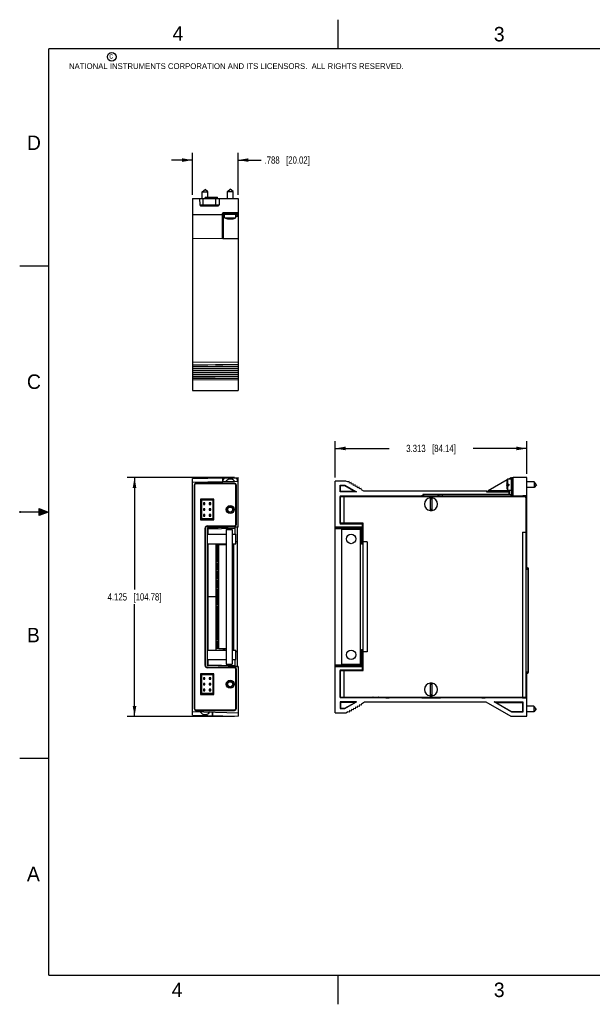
# Model space of a CAD drawing. Header units: inches. Extents: x 0 to 22, y 0 to 17.
# Tile 1 of 9: x 0 to 9.9, y 0 to 17. Entities that reach past the tile are written whole.
import ezdxf

# ---------------------------------------------------------------- set-up
doc = ezdxf.new("R2010")
doc.units = ezdxf.units.IN
doc.header["$LTSCALE"] = 1.21
doc.header["$MEASUREMENT"] = 0
doc.layers.get('0').update_dxf_attribs({"linetype": 'CONTINUOUS'})
doc.layers.add('DIMENSIONS', color=7, linetype='CONTINUOUS')
doc.styles.get("Standard").update_dxf_attribs({"font": 'txt', "width": 0.8})
doc.styles.add('TEXTSTYLE_2', font='txt')
doc.dimstyles.new('DIMSTYLE_1', dxfattribs={"dimtxt": 0.125, "dimasz": 0.18, "dimexe": 0.18, "dimexo": 0.0625, "dimgap": 0.09, "dimtad": 0, "dimtih": 1, "dimtoh": 1, "dimdec": 3, "dimzin": 4, "dimdsep": 46, "dimtxsty": 'STANDARD', "dimblk": '_FILLED', "dimblk1": '_FILLED', "dimblk2": '_FILLED', "dimcen": 0.09, "dimadec": 0, "dimazin": 0, "dimtp": 0.01, "dimtm": 0.01, "dimtfac": 1, "dimtdec": 3, "dimtofl": 0, "dimtmove": 0, "dimatfit": 3, "dimldrblk": '_FILLED', "dimfxl": 1, "dimtolj": 1, "dimtzin": 4, "dimarcsym": 0})

# ---------------------------------------------------------------- blocks, each defined once
blk = doc.blocks.new('_FILLED')
at = {"color": 0, "linetype": 'BYBLOCK'}
blk.add_solid([(0, 0), (-1, 0.174), (-1, -0.174)], dxfattribs=at)
blk = doc.blocks.new('*D0')
at = {"layer": 'DIMENSIONS', "color": 2, "linetype": 'CONTINUOUS'}
for p, q in [((2.983, 13.975), (2.983, 14.701)), ((3.771, 13.975), (3.771, 14.701)), ((2.983, 14.576), (2.623, 14.576)), ((3.771, 14.576), (4.167, 14.576))]:
    blk.add_line(p, q, dxfattribs=at)
at = {"layer": 'DIMENSIONS', "color": 2, "linetype": 'CONTINUOUS', "xscale": 0.18, "yscale": 0.18, "zscale": 0.18}
blk.add_blockref('_FILLED', (2.983, 14.576), dxfattribs=at)
at = {"layer": 'DIMENSIONS', "color": 2, "linetype": 'CONTINUOUS', "xscale": 0.18, "yscale": 0.18, "zscale": 0.18, "rotation": 180}
blk.add_blockref('_FILLED', (3.771, 14.576), dxfattribs=at)
at = {"layer": 'DIMENSIONS', "color": 2, "linetype": 'CONTINUOUS', "insert": (4.229, 14.639), "char_height": 0.125, "width": 1.225, "attachment_point": 1, "line_spacing_factor": 0.9}
blk.add_mtext('.788{\\Ftxt.shx;\\W1.000000;\\H0.125000; }[20.02]', dxfattribs=at)
blk = doc.blocks.new('*D1')
at = {"layer": 'DIMENSIONS', "color": 2, "linetype": 'CONTINUOUS'}
for p, q in [((3.709, 9.097), (1.858, 9.097)), ((1.983, 9.097), (1.983, 7.16)), ((1.983, 4.972), (1.983, 6.91)), ((3.709, 4.972), (1.858, 4.972))]:
    blk.add_line(p, q, dxfattribs=at)
at = {"layer": 'DIMENSIONS', "color": 2, "linetype": 'CONTINUOUS', "xscale": 0.18, "yscale": 0.18, "zscale": 0.18}
for p, rotation in [((1.983, 9.097), 90), ((1.983, 4.972), 270)]:
    blk.add_blockref('_FILLED', p, dxfattribs=dict(at, rotation=rotation))
at = {"layer": 'DIMENSIONS', "color": 2, "linetype": 'CONTINUOUS', "insert": (1.983, 7.097), "char_height": 0.125, "width": 1.425, "attachment_point": 2, "line_spacing_factor": 0.9}
blk.add_mtext('4.125{\\Ftxt.shx;\\W1.000000;\\H0.125000; }[104.78]', dxfattribs=at)
blk = doc.blocks.new('*D2')
at = {"layer": 'DIMENSIONS', "color": 2, "linetype": 'CONTINUOUS'}
for p, q in [((5.447, 9.097), (5.447, 9.722)), ((8.759, 9.16), (8.759, 9.722)), ((5.447, 9.597), (6.378, 9.597)), ((8.759, 9.597), (7.828, 9.597))]:
    blk.add_line(p, q, dxfattribs=at)
at = {"layer": 'DIMENSIONS', "color": 2, "linetype": 'CONTINUOUS', "xscale": 0.18, "yscale": 0.18, "zscale": 0.18, "rotation": 180}
blk.add_blockref('_FILLED', (5.447, 9.597), dxfattribs=at)
at = {"layer": 'DIMENSIONS', "color": 2, "linetype": 'CONTINUOUS', "xscale": 0.18, "yscale": 0.18, "zscale": 0.18}
blk.add_blockref('_FILLED', (8.759, 9.597), dxfattribs=at)
at = {"layer": 'DIMENSIONS', "color": 2, "linetype": 'CONTINUOUS', "insert": (7.103, 9.66), "char_height": 0.125, "width": 1.325, "attachment_point": 2, "line_spacing_factor": 0.9}
blk.add_mtext('3.313{\\Ftxt.shx;\\W1.000000;\\H0.125000; }[84.14]', dxfattribs=at)

msp = doc.modelspace()

# ---------------------------------------------------------------- hatches: boundary and pattern name
at = {"linetype": 'CONTINUOUS'}
msp.add_hatch(color=2, dxfattribs=at).paths.add_polyline_path([(0.3337, 8.5625), (0.49, 8.5), (0.3337, 8.4375)])

# ---------------------------------------------------------------- linework, layer by layer
at = {"color": 2, "linetype": 'CONTINUOUS'}
for p, q in [((5.5, 16.5), (5.5, 17)), ((0, 12.75), (0.5, 12.75)), ((0, 8.515), (0, 8.485)), ((0.3337, 8.4375), (0.3337, 8.5625)), ((0.3337, 8.5625), (0.49, 8.5)), ((0.49, 8.5), (0, 8.5)), ((0.49, 8.5), (0.3337, 8.4375)), ((0, 4.25), (0.5, 4.25)), ((5.5, 0), (5.5, 0.5))]:
    msp.add_line(p, q, dxfattribs=at)
at = {"color": 7, "linetype": 'CONTINUOUS'}
for p, q in [((3.1528, 14.0289), (3.202, 14.0702)), ((3.1528, 13.9121), (3.1528, 14.0289)), ((3.1528, 14.0289), (3.2512, 14.0289)), ((3.2512, 14.0289), (3.202, 14.0702)), ((3.2512, 13.933), (3.2512, 14.0289)), ((3.587, 14.0349), (3.6362, 14.0762)), ((3.587, 13.9121), (3.587, 14.0349)), ((3.587, 14.0349), (3.6854, 14.0349)), ((3.6854, 14.0349), (3.6362, 14.0762)), ((3.6854, 13.9121), (3.6854, 14.0349)), ((2.9832, 13.9121), (2.9832, 10.5996)), ((2.9832, 13.9121), (3.7712, 13.9121)), ((3.1075, 13.9121), (3.1095, 13.8019)), ((3.1095, 13.8019), (3.445, 13.8019)), ((3.1245, 13.7871), (3.43, 13.7871)), ((3.1697, 13.7871), (3.1697, 13.9121)), ((3.2002, 13.9121), (3.2002, 13.9251)), ((3.2002, 13.9251), (3.4183, 13.9251)), ((3.2081, 13.933), (3.4105, 13.933)), ((3.2197, 13.9121), (3.2197, 13.9251)), ((3.3847, 13.7871), (3.3847, 13.9121)), ((3.3906, 13.9121), (3.3906, 13.9251)), ((3.4183, 13.9121), (3.4183, 13.9251)), ((3.4469, 13.9121), (3.445, 13.8019)), ((3.7712, 13.9121), (3.7712, 10.5996)), ((2.9832, 13.6377), (3.5012, 13.634)), ((3.5012, 13.2429), (3.5012, 13.6524)), ((3.5012, 13.6071), (3.5382, 13.6065)), ((3.5112, 13.607), (3.5112, 13.6665)), ((3.5112, 13.6431), (3.7612, 13.6431)), ((3.5112, 13.6381), (3.5382, 13.6381)), ((3.5135, 13.6671), (3.7612, 13.6671)), ((3.5158, 13.6069), (3.5158, 13.2176)), ((3.7712, 13.6718), (3.516, 13.6674)), ((3.5382, 13.6018), (3.5382, 13.6431)), ((3.5382, 13.6018), (3.5392, 13.6018)), ((3.5392, 13.5762), (3.5392, 13.6018)), ((3.5412, 13.6671), (3.5412, 13.6431)), ((3.6012, 13.6671), (3.6012, 13.6689)), ((3.6713, 13.6671), (3.6713, 13.6701)), ((3.7142, 13.6708), (3.7142, 13.6671)), ((3.7312, 13.6671), (3.7312, 13.6431)), ((3.7333, 13.5762), (3.7333, 13.6018)), ((3.7333, 13.6018), (3.7342, 13.6018)), ((3.7342, 13.6018), (3.7342, 13.6431)), ((3.7342, 13.6381), (3.7612, 13.6381)), ((3.7712, 13.6024), (3.7342, 13.6031)), ((3.7612, 13.6026), (3.7612, 13.6717)), ((3.5392, 13.5762), (3.7333, 13.5762)), ((3.5117, 13.2176), (2.9832, 13.2212)), ((3.7712, 13.2176), (3.5118, 13.2176)), ((2.9832, 11.0893), (3.7712, 11.0948)), ((2.9832, 11.0374), (3.7712, 11.0551)), ((3.7712, 11.0478), (2.9832, 11.0332)), ((3.7712, 11.0205), (2.9832, 11.0059)), ((3.7712, 11.0131), (2.9832, 10.9985)), ((3.7712, 10.9858), (2.9832, 10.9712)), ((3.7712, 10.9785), (2.9832, 10.9639)), ((3.7712, 10.9512), (2.9832, 10.9366)), ((3.7712, 10.9439), (2.9832, 10.9293)), ((3.7712, 10.9165), (2.9832, 10.9019)), ((3.7712, 10.9092), (2.9832, 10.8946)), ((3.7712, 10.8819), (2.9832, 10.8673)), ((3.7712, 10.8746), (2.9832, 10.86)), ((3.7712, 10.8472), (2.9832, 10.8327)), ((3.7712, 10.8399), (2.9832, 10.8253)), ((2.9832, 10.8097), (3.7712, 10.8126)), ((2.9832, 10.7811), (3.7712, 10.7866)), ((2.9832, 10.5996), (3.7712, 10.5996)), ((2.9832, 9.0768), (3.7712, 9.0974)), ((2.9832, 4.9931), (2.9832, 9.0768)), ((2.9832, 9.0143), (3.7712, 9.0349)), ((3.5012, 9.0904), (3.5012, 9.0279)), ((3.5112, 9.0574), (3.5412, 9.0874)), ((3.5112, 9.0281), (3.5112, 9.0574)), ((3.5412, 9.0874), (3.7312, 9.0874)), ((3.7312, 9.0874), (3.7612, 9.0574)), ((3.7612, 9.0347), (3.7612, 9.0574)), ((3.7712, 8.2364), (3.7712, 9.0974)), ((5.4468, 5.0349), (5.4468, 9.0349)), ((5.6338, 9.0349), (5.4468, 9.0349)), ((5.6597, 9.0199), (5.6338, 9.0349)), ((5.6871, 9.0272), (5.6597, 9.0199)), ((5.6944, 8.9999), (5.6871, 9.0272)), ((8.4194, 9.0547), (8.09, 8.8645)), ((8.4233, 9.0675), (8.4233, 8.9832)), ((8.4903, 9.0675), (8.4233, 9.0675)), ((8.4811, 9.0904), (8.4415, 9.0675)), ((8.4811, 9.0904), (8.4995, 9.0904)), ((8.4903, 8.8049), (8.4903, 9.0874)), ((8.5143, 9.0874), (8.4903, 9.0874)), ((8.5143, 9.0574), (8.4903, 9.0574)), ((8.4995, 9.0904), (8.4995, 9.0874)), ((8.5143, 8.8049), (8.5143, 9.0874)), ((8.519, 9.0974), (8.5145, 9.0907)), ((8.5145, 9.0907), (8.5145, 9.0045)), ((8.519, 8.7799), (8.519, 9.0974)), ((8.7593, 9.0974), (8.519, 9.0974)), ((8.7593, 7.5355), (8.7593, 9.0974)), ((8.882, 9.0186), (8.7593, 9.0186)), ((8.882, 9.0186), (8.882, 8.9202)), ((8.9233, 8.9694), (8.882, 9.0186)), ((3.013, 8.9649), (3.013, 5.1049)), ((3.0132, 8.9649), (3.0132, 5.1049)), ((3.0202, 8.9649), (3.0202, 5.1049)), ((3.7112, 8.9952), (3.0432, 8.9952)), ((3.7112, 8.9949), (3.0432, 8.9949)), ((3.7112, 8.9879), (3.0432, 8.9879)), ((3.7342, 8.2824), (3.7342, 8.9649)), ((3.7412, 8.2824), (3.7412, 8.9649)), ((3.7415, 8.2824), (3.7415, 8.9649)), ((5.5318, 8.8499), (5.5318, 8.9649)), ((5.5318, 8.9649), (5.5379, 8.9587)), ((5.5318, 8.9649), (5.615, 8.9649)), ((5.5318, 8.8499), (5.5379, 8.8561)), ((5.8142, 8.8499), (5.5318, 8.8499)), ((5.5379, 8.8561), (5.5379, 8.9587)), ((5.5379, 8.9587), (5.6133, 8.9587)), ((5.7911, 8.8561), (5.5379, 8.8561)), ((5.615, 8.9649), (5.6133, 8.9587)), ((5.6133, 8.9587), (5.7911, 8.8561)), ((5.615, 8.9649), (5.8142, 8.8499)), ((5.7217, 9.0072), (5.6944, 8.9999)), ((5.729, 8.9799), (5.7217, 9.0072)), ((5.7563, 8.9872), (5.729, 8.9799)), ((5.7637, 8.9599), (5.7563, 8.9872)), ((5.791, 8.9672), (5.7637, 8.9599)), ((5.7983, 8.9399), (5.791, 8.9672)), ((5.8142, 8.8499), (5.7911, 8.8561)), ((5.8256, 8.9472), (5.7983, 8.9399)), ((5.8329, 8.9199), (5.8256, 8.9472)), ((5.8603, 8.9272), (5.8329, 8.9199)), ((5.8676, 8.8999), (5.8603, 8.9272)), ((5.8949, 8.9072), (5.8676, 8.8999)), ((5.9022, 8.8799), (5.8949, 8.9072)), ((5.9419, 8.857), (5.9022, 8.8799)), ((8.0647, 8.857), (5.9419, 8.857)), ((8.0647, 8.8502), (8.09, 8.8645)), ((8.0647, 8.8429), (8.0647, 8.857)), ((8.454, 8.8495), (8.0647, 8.8495)), ((8.4495, 8.8429), (8.0647, 8.8429)), ((8.4543, 8.8645), (8.09, 8.8645)), ((8.4079, 8.9832), (8.4489, 8.9832)), ((8.4079, 8.9556), (8.4489, 8.9556)), ((8.4233, 8.9556), (8.4233, 8.8714)), ((8.4903, 8.8714), (8.4233, 8.8714)), ((8.4489, 8.9832), (8.4489, 8.9556)), ((8.4495, 8.8429), (8.454, 8.8495)), ((8.4495, 8.8429), (8.4495, 8.8046)), ((8.4543, 8.8645), (8.4543, 8.7999)), ((8.5169, 9.0045), (8.5143, 9.0045)), ((8.5169, 8.9344), (8.5143, 8.9344)), ((8.5145, 8.9344), (8.5145, 8.7755)), ((8.882, 8.9202), (8.7593, 8.9202)), ((8.9233, 8.9694), (8.882, 8.9202)), ((3.1212, 8.7199), (3.1212, 8.3659)), ((3.3502, 8.7199), (3.1212, 8.7199)), ((3.1282, 8.7129), (3.1282, 8.3729)), ((3.1282, 8.7129), (3.1296, 8.7115)), ((3.3432, 8.7129), (3.1282, 8.7129)), ((3.3419, 8.7116), (3.1296, 8.7115)), ((3.1296, 8.7115), (3.1296, 8.3743)), ((3.1382, 8.7115), (3.1382, 8.3743)), ((3.3332, 8.7029), (3.1382, 8.7029)), ((3.1532, 8.7099), (3.1532, 8.7115)), ((3.2459, 8.7115), (3.1532, 8.7099)), ((3.3332, 8.7029), (3.3332, 8.3829)), ((3.3419, 8.6862), (3.3332, 8.6862)), ((3.3432, 8.7129), (3.3419, 8.7116)), ((3.3419, 8.3743), (3.3419, 8.7116)), ((3.3432, 8.3729), (3.3432, 8.7129)), ((3.3502, 8.3659), (3.3502, 8.7199)), ((5.5318, 8.7799), (5.5318, 8.2924)), ((5.5318, 8.7799), (5.5443, 8.7674)), ((5.5318, 8.7799), (6.9633, 8.7799)), ((5.5368, 8.3074), (5.5368, 8.7649)), ((5.5368, 8.7649), (8.7268, 8.7649)), ((5.5443, 8.7674), (5.5443, 8.7649)), ((6.1003, 8.7674), (5.5443, 8.7674)), ((5.6038, 8.3074), (5.6038, 8.7649)), ((6.1003, 8.7674), (6.102, 8.7691)), ((6.1003, 8.7674), (6.1003, 8.7649)), ((6.102, 8.7691), (6.102, 8.7649)), ((6.102, 8.7691), (6.1986, 8.7691)), ((6.1986, 8.7649), (6.1986, 8.7691)), ((6.1986, 8.7691), (6.2003, 8.7674)), ((6.2003, 8.7674), (6.2003, 8.7649)), ((6.3003, 8.7674), (6.2003, 8.7674)), ((6.3003, 8.7674), (6.3103, 8.7691)), ((6.3003, 8.7674), (6.3003, 8.7649)), ((6.3103, 8.7691), (6.3201, 8.7789)), ((6.3103, 8.7649), (6.3103, 8.7691)), ((6.3201, 8.7789), (6.3201, 8.7649)), ((6.3201, 8.7789), (6.3805, 8.7789)), ((6.3805, 8.7789), (6.3805, 8.7649)), ((6.3903, 8.7691), (6.3805, 8.7789)), ((6.3903, 8.7649), (6.3903, 8.7691)), ((6.3903, 8.7691), (6.4003, 8.7674)), ((6.4003, 8.7674), (6.4003, 8.7649)), ((6.9305, 8.7674), (6.4003, 8.7674)), ((6.9305, 8.7674), (6.9413, 8.7782)), ((6.9305, 8.7674), (6.9305, 8.7649)), ((6.9413, 8.7782), (6.9413, 8.7649)), ((6.965, 8.7782), (6.9413, 8.7782)), ((6.9633, 8.8046), (6.9633, 8.7799)), ((6.9633, 8.8046), (6.968, 8.7999)), ((8.4495, 8.8046), (6.9633, 8.8046)), ((6.9633, 8.7799), (6.965, 8.7782)), ((6.965, 8.7782), (6.965, 8.7649)), ((6.968, 8.7649), (6.968, 8.7999)), ((6.968, 8.7999), (8.4853, 8.7999)), ((6.978, 8.7649), (6.978, 8.7999)), ((6.978, 8.7709), (7.228, 8.7709)), ((7.0855, 8.7461), (7.0855, 8.5238)), ((7.1205, 8.5238), (7.1205, 8.7461)), ((7.228, 8.7649), (7.228, 8.7999)), ((7.228, 8.7759), (8.4853, 8.7759)), ((7.238, 8.7999), (7.238, 8.7759)), ((7.2677, 8.7752), (7.2677, 8.7649)), ((7.2755, 8.7674), (7.2677, 8.7752)), ((7.2677, 8.7752), (8.1863, 8.7752)), ((7.2755, 8.7649), (7.2755, 8.7674)), ((7.9593, 8.7674), (7.2755, 8.7674)), ((7.298, 8.7999), (7.298, 8.7759)), ((7.9593, 8.7674), (7.9693, 8.7691)), ((7.9593, 8.7674), (7.9593, 8.7649)), ((7.9693, 8.7691), (7.9722, 8.7721)), ((7.9693, 8.7649), (7.9693, 8.7691)), ((7.9722, 8.7721), (7.9719, 8.7649)), ((7.9722, 8.7721), (8.0463, 8.7721)), ((8.0463, 8.7721), (8.0466, 8.7649)), ((8.0493, 8.7691), (8.0463, 8.7721)), ((8.0493, 8.7649), (8.0493, 8.7691)), ((8.0493, 8.7691), (8.0593, 8.7674)), ((8.0593, 8.7674), (8.0593, 8.7649)), ((8.1593, 8.7674), (8.0593, 8.7674)), ((8.1593, 8.7674), (8.1609, 8.7691)), ((8.1593, 8.7674), (8.1593, 8.7649)), ((8.1609, 8.7691), (8.1609, 8.7649)), ((8.1609, 8.7691), (8.1863, 8.7691)), ((8.1863, 8.7649), (8.1863, 8.7759)), ((8.4363, 8.7649), (8.4363, 8.7759)), ((8.4363, 8.7752), (8.4995, 8.7752)), ((8.6767, 8.7674), (8.4363, 8.7674)), ((8.4495, 8.8046), (8.4543, 8.7999)), ((8.4853, 8.7759), (8.4853, 8.7999)), ((8.5143, 8.8049), (8.4903, 8.8049)), ((8.4995, 8.7797), (8.4995, 8.7752)), ((8.519, 8.7799), (8.5145, 8.7755)), ((8.519, 8.7799), (8.7593, 8.7799)), ((8.6883, 8.7789), (8.6767, 8.7674)), ((8.6767, 8.7649), (8.6767, 8.7674)), ((8.6883, 8.7649), (8.6883, 8.7789)), ((8.7593, 8.7789), (8.6883, 8.7789)), ((8.7468, 8.7449), (8.7268, 8.7649)), ((8.7468, 5.3049), (8.7468, 8.7449)), ((3.1732, 8.6554), (3.1732, 8.6304)), ((3.1982, 8.6554), (3.1732, 8.6554)), ((3.1732, 8.6304), (3.1982, 8.6304)), ((3.1732, 8.5554), (3.1732, 8.5304)), ((3.1982, 8.5554), (3.1732, 8.5554)), ((3.1732, 8.5304), (3.1982, 8.5304)), ((3.1982, 8.6304), (3.1982, 8.6554)), ((3.1982, 8.5304), (3.1982, 8.5554)), ((3.2732, 8.6554), (3.2732, 8.6304)), ((3.2982, 8.6554), (3.2732, 8.6554)), ((3.2732, 8.6304), (3.2982, 8.6304)), ((3.2732, 8.5554), (3.2732, 8.5304)), ((3.2982, 8.5554), (3.2732, 8.5554)), ((3.2732, 8.5304), (3.2982, 8.5304)), ((3.2982, 8.6304), (3.2982, 8.6554)), ((3.2982, 8.5304), (3.2982, 8.5554)), ((3.6732, 8.563), (3.6732, 8.5228)), ((3.1212, 8.3659), (3.3502, 8.3659)), ((3.1282, 8.3729), (3.1296, 8.3743)), ((3.1282, 8.3729), (3.3432, 8.3729)), ((3.1296, 8.3743), (3.3419, 8.3743)), ((3.3332, 8.3829), (3.1382, 8.3829)), ((3.1732, 8.4554), (3.1732, 8.4304)), ((3.1982, 8.4554), (3.1732, 8.4554)), ((3.1732, 8.4304), (3.1982, 8.4304)), ((3.1982, 8.4304), (3.1982, 8.4554)), ((3.2732, 8.4554), (3.2732, 8.4304)), ((3.2982, 8.4554), (3.2732, 8.4554)), ((3.2732, 8.4304), (3.2982, 8.4304)), ((3.2982, 8.4304), (3.2982, 8.4554)), ((3.3432, 8.3729), (3.3419, 8.3743)), ((3.2012, 5.8474), (3.2012, 8.2224)), ((3.2082, 5.8474), (3.2082, 8.2224)), ((3.2085, 5.8474), (3.2085, 8.2224)), ((3.2382, 8.2594), (3.7112, 8.2594)), ((3.2382, 8.2524), (3.7112, 8.2524)), ((3.2382, 8.2522), (3.7112, 8.2522)), ((3.2382, 8.2078), (3.2382, 5.862)), ((3.7712, 8.2364), (3.2528, 8.2228)), ((3.5632, 8.1989), (3.5632, 5.8709)), ((3.5632, 8.1989), (3.6678, 8.1989)), ((3.6678, 8.1989), (3.6678, 5.8709)), ((3.7142, 8.2347), (3.7142, 8.1169)), ((3.7612, 5.8337), (3.7612, 8.2361)), ((5.9145, 8.2364), (5.4468, 8.2364)), ((5.9009, 8.2228), (5.4468, 8.2228)), ((5.9009, 8.2078), (5.4468, 8.2078)), ((5.5443, 8.305), (5.5318, 8.2924)), ((5.9145, 8.2924), (5.5318, 8.2924)), ((5.5368, 8.3074), (5.9318, 8.3074)), ((5.5443, 8.3074), (5.5443, 8.305)), ((5.9318, 8.305), (5.5443, 8.305)), ((5.5596, 8.1989), (5.5596, 5.8709)), ((5.8876, 8.1989), (5.5596, 8.1989)), ((5.8876, 5.8709), (5.8876, 8.1989)), ((5.9009, 8.2228), (5.9145, 8.2364)), ((5.9009, 8.2228), (5.9009, 8.2078)), ((5.9009, 7.9431), (5.9009, 8.2078)), ((5.9159, 8.2078), (5.9009, 8.2078)), ((5.9145, 8.2924), (5.9155, 8.2934)), ((5.9145, 8.2924), (5.9145, 8.2364)), ((5.9145, 8.2364), (5.9155, 8.2347)), ((5.9155, 8.2934), (5.9155, 8.2347)), ((5.9318, 8.2934), (5.9155, 8.2934)), ((5.9159, 8.2078), (5.928, 8.2199)), ((5.9159, 7.97), (5.9159, 8.2078)), ((5.928, 8.2199), (5.928, 8.0141)), ((5.9318, 5.7624), (5.9318, 8.3074)), ((8.7593, 8.1619), (8.7468, 8.1617)), ((3.2382, 8.1169), (3.5632, 8.1169)), ((3.6678, 8.1169), (3.7334, 8.1169)), ((3.7334, 7.9529), (3.7334, 8.1169)), ((5.9163, 7.975), (5.928, 8.0141)), ((5.928, 8.0141), (5.9318, 8.0141)), ((8.6798, 8.1499), (8.7468, 8.1499)), ((8.6798, 8.1499), (8.6798, 5.3049)), ((8.7593, 8.1299), (8.7468, 8.1297)), ((3.2382, 7.9529), (3.5632, 7.9529)), ((3.2382, 7.9414), (3.2482, 7.9414)), ((3.2482, 7.9414), (3.2482, 6.1284)), ((3.3843, 7.9529), (3.3843, 7.0362)), ((3.4021, 7.9529), (3.4021, 7.9526)), ((3.4021, 7.9526), (3.4572, 7.9526)), ((3.4021, 7.9192), (3.4021, 7.8026)), ((3.4382, 7.9192), (3.4021, 7.9192)), ((3.4249, 7.9526), (3.4249, 7.9529)), ((3.4249, 7.8026), (3.4249, 7.9192)), ((3.4382, 6.1349), (3.4382, 7.9349)), ((3.5632, 7.9349), (3.4382, 7.9349)), ((3.4572, 7.9526), (3.4572, 7.9529)), ((3.5122, 7.9529), (3.5122, 7.9349)), ((3.5432, 7.9349), (3.5432, 7.9529)), ((3.6678, 7.9529), (3.7334, 7.9529)), ((3.7612, 7.9849), (3.7334, 7.9849)), ((5.9318, 7.9431), (5.9009, 7.9431)), ((5.9159, 7.97), (5.9163, 7.975)), ((5.9318, 7.975), (5.9163, 7.975)), ((5.9988, 7.9849), (5.9318, 7.9849)), ((5.9988, 7.9849), (5.9988, 6.0849)), ((3.4021, 7.8026), (3.4382, 7.8026)), ((3.4021, 7.7692), (3.4021, 7.6526)), ((3.4382, 7.7692), (3.4021, 7.7692)), ((3.4021, 7.6526), (3.4382, 7.6526)), ((3.4249, 7.6526), (3.4249, 7.7692)), ((3.4021, 7.6192), (3.4021, 7.5026)), ((3.4382, 7.6192), (3.4021, 7.6192)), ((3.4021, 7.5026), (3.4382, 7.5026)), ((3.4249, 7.5026), (3.4249, 7.6192)), ((8.7468, 7.5355), (8.7723, 7.5355)), ((8.7468, 7.5119), (8.7801, 7.5119)), ((8.7723, 7.5355), (8.7723, 5.7194)), ((8.7801, 7.5277), (8.7801, 5.7273)), ((3.4021, 7.4692), (3.4021, 7.3526)), ((3.4382, 7.4692), (3.4021, 7.4692)), ((3.4021, 7.3526), (3.4382, 7.3526)), ((3.4021, 7.3192), (3.4021, 7.2026)), ((3.4382, 7.3192), (3.4021, 7.3192)), ((3.4249, 7.3526), (3.4249, 7.4692)), ((3.4249, 7.2026), (3.4249, 7.3192)), ((3.4021, 7.2026), (3.4382, 7.2026)), ((3.4021, 7.1692), (3.4021, 7.0526)), ((3.4382, 7.1692), (3.4021, 7.1692)), ((3.4249, 7.0526), (3.4249, 7.1692)), ((3.4382, 7.0362), (3.2482, 7.0362)), ((3.4382, 7.0337), (3.2482, 7.0337)), ((3.3843, 7.0337), (3.3843, 6.1169)), ((3.4021, 7.0526), (3.4382, 7.0526)), ((3.4382, 7.0167), (3.4021, 7.0167)), ((3.4021, 7.0167), (3.4021, 6.9001)), ((3.4249, 6.9001), (3.4249, 7.0167)), ((3.4021, 6.9001), (3.4382, 6.9001)), ((3.4382, 6.8667), (3.4021, 6.8667)), ((3.4021, 6.8667), (3.4021, 6.7501)), ((3.4249, 6.7501), (3.4249, 6.8667)), ((3.4021, 6.7501), (3.4382, 6.7501)), ((3.4382, 6.7167), (3.4021, 6.7167)), ((3.4021, 6.7167), (3.4021, 6.6001)), ((3.4249, 6.6001), (3.4249, 6.7167)), ((3.4021, 6.6001), (3.4382, 6.6001)), ((3.4382, 6.5667), (3.4021, 6.5667)), ((3.4021, 6.5667), (3.4021, 6.4501)), ((3.4249, 6.4501), (3.4249, 6.5667)), ((3.4021, 6.4501), (3.4382, 6.4501)), ((3.4382, 6.4167), (3.4021, 6.4167)), ((3.4021, 6.4167), (3.4021, 6.3001)), ((3.4021, 6.3001), (3.4382, 6.3001)), ((3.4249, 6.3001), (3.4249, 6.4167)), ((3.2382, 6.1284), (3.2482, 6.1284)), ((3.4382, 6.2667), (3.4021, 6.2667)), ((3.4021, 6.2667), (3.4021, 6.1501)), ((3.4021, 6.1501), (3.4382, 6.1501)), ((3.4249, 6.1501), (3.4249, 6.2667)), ((3.5632, 6.1349), (3.4382, 6.1349)), ((3.5122, 6.1349), (3.5122, 6.1169)), ((3.5432, 6.1169), (3.5432, 6.1349)), ((5.9009, 5.862), (5.9009, 6.1268)), ((5.9009, 6.1268), (5.9318, 6.1268)), ((3.2382, 6.1169), (3.5632, 6.1169)), ((3.2382, 5.9529), (3.5632, 5.9529)), ((3.6678, 6.1169), (3.7334, 6.1169)), ((3.6678, 5.9529), (3.7334, 5.9529)), ((3.7142, 5.9529), (3.7142, 5.8352)), ((3.7334, 5.9529), (3.7334, 6.1169)), ((3.7612, 6.0849), (3.7334, 6.0849)), ((5.9159, 5.862), (5.9159, 6.0999)), ((5.9163, 6.0949), (5.9159, 6.0999)), ((5.9163, 6.0949), (5.928, 6.0558)), ((5.9163, 6.0949), (5.9318, 6.0949)), ((5.928, 6.0558), (5.928, 5.85)), ((5.9318, 6.0558), (5.928, 6.0558)), ((5.9988, 6.0849), (5.9318, 6.0849)), ((3.7112, 5.8177), (3.2382, 5.8177)), ((3.7112, 5.8174), (3.2382, 5.8174)), ((3.7112, 5.8104), (3.2382, 5.8104)), ((3.7712, 5.8335), (3.2528, 5.847)), ((3.5632, 5.8709), (3.6678, 5.8709)), ((3.7342, 5.1049), (3.7342, 5.7874)), ((3.7412, 5.1049), (3.7412, 5.7874)), ((3.7415, 5.1049), (3.7415, 5.7874)), ((3.7712, 5.8335), (3.7712, 4.9724)), ((5.4468, 5.862), (5.9009, 5.862)), ((5.4468, 5.847), (5.9009, 5.847)), ((5.4468, 5.8335), (5.9145, 5.8335)), ((5.5596, 5.8709), (5.8876, 5.8709)), ((5.9159, 5.862), (5.9009, 5.862)), ((5.9009, 5.847), (5.9009, 5.862)), ((5.9009, 5.847), (5.9145, 5.8335)), ((5.9155, 5.8352), (5.9145, 5.8335)), ((5.9145, 5.8335), (5.9145, 5.7774)), ((5.9155, 5.8352), (5.9155, 5.7764)), ((5.9159, 5.862), (5.928, 5.85)), ((3.3502, 5.7039), (3.1212, 5.7039)), ((3.1212, 5.7039), (3.1212, 5.3499)), ((3.3432, 5.6969), (3.1282, 5.6969)), ((3.1282, 5.6969), (3.1296, 5.6955)), ((3.1282, 5.6969), (3.1282, 5.3569)), ((3.3419, 5.6956), (3.1296, 5.6955)), ((3.1296, 5.6955), (3.1296, 5.3583)), ((3.1382, 5.6955), (3.1382, 5.3583)), ((3.3332, 5.6869), (3.1382, 5.6869)), ((3.1982, 5.6394), (3.1732, 5.6394)), ((3.1732, 5.6394), (3.1732, 5.6144)), ((3.1732, 5.6144), (3.1982, 5.6144)), ((3.1982, 5.6144), (3.1982, 5.6394)), ((3.2982, 5.6394), (3.2732, 5.6394)), ((3.2732, 5.6394), (3.2732, 5.6144)), ((3.2732, 5.6144), (3.2982, 5.6144)), ((3.2982, 5.6144), (3.2982, 5.6394)), ((3.3332, 5.6869), (3.3332, 5.3669)), ((3.3432, 5.6969), (3.3419, 5.6956)), ((3.3419, 5.3583), (3.3419, 5.6956)), ((3.3432, 5.3569), (3.3432, 5.6969)), ((3.3502, 5.3499), (3.3502, 5.7039)), ((5.5443, 5.7649), (5.5318, 5.7774)), ((5.5318, 5.7774), (5.5318, 5.2899)), ((5.5318, 5.7774), (5.9145, 5.7774)), ((5.5368, 5.3049), (5.5368, 5.7624)), ((5.5368, 5.7624), (5.9318, 5.7624)), ((5.5443, 5.7649), (5.5443, 5.7624)), ((5.5443, 5.7649), (5.9318, 5.7649)), ((5.6038, 5.3049), (5.6038, 5.7624)), ((5.9145, 5.7774), (5.9155, 5.7764)), ((5.9155, 5.7764), (5.9318, 5.7764)), ((8.7468, 5.743), (8.7801, 5.743)), ((8.7468, 5.7194), (8.7723, 5.7194)), ((8.7593, 4.9724), (8.7593, 5.7194)), ((3.1982, 5.5394), (3.1732, 5.5394)), ((3.1732, 5.5394), (3.1732, 5.5144)), ((3.1732, 5.5144), (3.1982, 5.5144)), ((3.1982, 5.5144), (3.1982, 5.5394)), ((3.2982, 5.5394), (3.2732, 5.5394)), ((3.2732, 5.5394), (3.2732, 5.5144)), ((3.2732, 5.5144), (3.2982, 5.5144)), ((3.2982, 5.5144), (3.2982, 5.5394)), ((7.0855, 5.5461), (7.0855, 5.3238)), ((7.1205, 5.3238), (7.1205, 5.5461)), ((3.1212, 5.3499), (3.3502, 5.3499)), ((3.1282, 5.3569), (3.1296, 5.3583)), ((3.1282, 5.3569), (3.3432, 5.3569)), ((3.1296, 5.3583), (3.3419, 5.3583)), ((3.3332, 5.3669), (3.1382, 5.3669)), ((3.2459, 5.3583), (3.1532, 5.3599)), ((3.1532, 5.3599), (3.1532, 5.3583)), ((3.1982, 5.4394), (3.1732, 5.4394)), ((3.1732, 5.4394), (3.1732, 5.4144)), ((3.1732, 5.4144), (3.1982, 5.4144)), ((3.1982, 5.4144), (3.1982, 5.4394)), ((3.2982, 5.4394), (3.2732, 5.4394)), ((3.2732, 5.4394), (3.2732, 5.4144)), ((3.2732, 5.4144), (3.2982, 5.4144)), ((3.2982, 5.4144), (3.2982, 5.4394)), ((3.3419, 5.3837), (3.3332, 5.3837)), ((3.3432, 5.3569), (3.3419, 5.3583)), ((5.5318, 5.2899), (5.5443, 5.3025)), ((8.7593, 5.2899), (5.5318, 5.2899)), ((5.5368, 5.3049), (8.7468, 5.3049)), ((5.5443, 5.3049), (5.5443, 5.3025)), ((5.5443, 5.3025), (6.1003, 5.3025)), ((6.1003, 5.3025), (6.1003, 5.3049)), ((6.102, 5.3008), (6.1003, 5.3025)), ((6.102, 5.3049), (6.102, 5.3008)), ((6.102, 5.3008), (6.1986, 5.3008)), ((6.1986, 5.3008), (6.1986, 5.3049)), ((6.2003, 5.3025), (6.1986, 5.3008)), ((6.2003, 5.3025), (6.2003, 5.3049)), ((6.2003, 5.3025), (6.3003, 5.3025)), ((6.3003, 5.3025), (6.3003, 5.3049)), ((6.3003, 5.3025), (6.3103, 5.3007)), ((6.3103, 5.3049), (6.3103, 5.3007)), ((6.3103, 5.3007), (6.3201, 5.2909)), ((6.3201, 5.2909), (6.3201, 5.3049)), ((6.3201, 5.2909), (6.3805, 5.2909)), ((6.3805, 5.2909), (6.3805, 5.3049)), ((6.3903, 5.3007), (6.3805, 5.2909)), ((6.3903, 5.3049), (6.3903, 5.3007)), ((6.3903, 5.3007), (6.4003, 5.3025)), ((6.4003, 5.3025), (6.4003, 5.3049)), ((6.4003, 5.3025), (6.9305, 5.3025)), ((6.9305, 5.3025), (6.9305, 5.3049)), ((6.9305, 5.3025), (6.9417, 5.2912)), ((6.9417, 5.2912), (6.9417, 5.3049)), ((6.9417, 5.2912), (7.2643, 5.2912)), ((7.2643, 5.3049), (7.2643, 5.2912)), ((7.2755, 5.3025), (7.2643, 5.2912)), ((7.2755, 5.3049), (7.2755, 5.3025)), ((7.2755, 5.3025), (7.9593, 5.3025)), ((7.9593, 5.3025), (7.9593, 5.3049)), ((7.9593, 5.3025), (7.9693, 5.3007)), ((7.9693, 5.3007), (7.9693, 5.3049)), ((7.9693, 5.3007), (7.979, 5.2909)), ((7.979, 5.3049), (7.979, 5.2909)), ((7.979, 5.2909), (8.0395, 5.2909)), ((8.0395, 5.3049), (8.0395, 5.2909)), ((8.0493, 5.3007), (8.0395, 5.2909)), ((8.0493, 5.3007), (8.0493, 5.3049)), ((8.0493, 5.3007), (8.0593, 5.3025)), ((8.0593, 5.3025), (8.0593, 5.3049)), ((8.0593, 5.3025), (8.1593, 5.3025)), ((8.1593, 5.3025), (8.1593, 5.3049)), ((8.1609, 5.3008), (8.1593, 5.3025)), ((8.1609, 5.3049), (8.1609, 5.3008)), ((8.1609, 5.3008), (8.2576, 5.3008)), ((8.2576, 5.3008), (8.2576, 5.3049)), ((8.2593, 5.3025), (8.2576, 5.3008)), ((8.2593, 5.3025), (8.2593, 5.3049)), ((8.2593, 5.3025), (8.6767, 5.3025)), ((8.6767, 5.3025), (8.6767, 5.3049)), ((8.6851, 5.2941), (8.6767, 5.3025)), ((8.6851, 5.2941), (8.6851, 5.3049)), ((8.6851, 5.2941), (8.7593, 5.2941)), ((8.7468, 5.4021), (8.7593, 5.4019)), ((8.7468, 5.3701), (8.7593, 5.3699)), ((5.5318, 5.2199), (5.5379, 5.2137)), ((5.8142, 5.2199), (5.5318, 5.2199)), ((5.5318, 5.2199), (5.5318, 5.1049)), ((5.5318, 5.1049), (5.5379, 5.1111)), ((5.5318, 5.1049), (5.615, 5.1049)), ((5.7911, 5.2137), (5.5379, 5.2137)), ((5.5379, 5.2137), (5.5379, 5.1111)), ((5.5379, 5.1111), (5.6133, 5.1111)), ((5.6133, 5.1111), (5.7911, 5.2137)), ((5.615, 5.1049), (5.6133, 5.1111)), ((5.615, 5.1049), (5.8142, 5.2199)), ((5.7637, 5.1099), (5.7563, 5.0826)), ((5.791, 5.1026), (5.7637, 5.1099)), ((5.7983, 5.1299), (5.791, 5.1026)), ((5.8142, 5.2199), (5.7911, 5.2137)), ((5.8256, 5.1226), (5.7983, 5.1299)), ((5.8329, 5.1499), (5.8256, 5.1226)), ((5.8603, 5.1426), (5.8329, 5.1499)), ((5.8676, 5.1699), (5.8603, 5.1426)), ((5.8949, 5.1626), (5.8676, 5.1699)), ((5.9022, 5.1899), (5.8949, 5.1626)), ((5.9022, 5.1899), (5.9542, 5.2199)), ((5.9542, 5.2199), (8.0506, 5.2199)), ((8.0506, 5.2199), (8.4793, 4.9724)), ((8.1906, 5.2199), (8.6893, 5.2199)), ((8.2143, 5.2136), (8.1906, 5.2199)), ((8.498, 5.0424), (8.1906, 5.2199)), ((8.2143, 5.2136), (8.6829, 5.2136)), ((8.4997, 5.0488), (8.2143, 5.2136)), ((8.6829, 5.2136), (8.6893, 5.2199)), ((8.6829, 5.2136), (8.6829, 5.0488)), ((8.6893, 5.2199), (8.6893, 5.0424)), ((8.876, 5.1496), (8.7593, 5.1496)), ((8.9173, 5.1004), (8.876, 5.1496)), ((8.876, 5.1496), (8.876, 5.0512)), ((8.9173, 5.1004), (8.876, 5.0512)), ((2.9832, 5.0556), (3.7712, 5.0349)), ((2.9832, 4.9931), (3.7712, 4.9724)), ((3.0432, 5.0819), (3.7112, 5.0819)), ((3.0432, 5.0749), (3.7112, 5.0749)), ((3.0432, 5.0747), (3.7112, 5.0747)), ((3.337, 4.9912), (3.337, 5.0463)), ((5.4468, 5.0349), (5.6338, 5.0349)), ((5.6338, 5.0349), (5.6597, 5.0499)), ((5.6871, 5.0426), (5.6597, 5.0499)), ((5.6944, 5.0699), (5.6871, 5.0426)), ((5.7217, 5.0626), (5.6944, 5.0699)), ((5.729, 5.0899), (5.7217, 5.0626)), ((5.7563, 5.0826), (5.729, 5.0899)), ((8.4173, 5.0082), (8.4173, 5.0024)), ((8.4273, 5.0024), (8.4173, 5.0024)), ((8.4793, 4.9724), (8.7593, 4.9724)), ((8.4997, 5.0488), (8.498, 5.0424)), ((8.6893, 5.0424), (8.498, 5.0424)), ((8.6829, 5.0488), (8.4997, 5.0488)), ((8.6829, 5.0488), (8.6893, 5.0424)), ((8.876, 5.0512), (8.7593, 5.0512))]:
    msp.add_line(p, q, dxfattribs=at)
at = {"color": 9, "linetype": 'CONTINUOUS'}
for p, q in [((3.516, 9.0907), (3.516, 9.0622)), ((3.013, 8.9649), (3.0132, 8.9649)), ((3.0432, 8.9952), (3.0432, 8.9949)), ((3.7112, 8.9952), (3.7112, 8.9949)), ((3.7415, 8.9649), (3.7412, 8.9649)), ((3.6942, 8.5248), (3.6942, 8.561)), ((3.2085, 8.2224), (3.2082, 8.2224)), ((3.2382, 8.2522), (3.2382, 8.2524)), ((3.2528, 8.2078), (3.2382, 8.2078)), ((3.2528, 8.2078), (3.7142, 8.2199)), ((3.2528, 8.1169), (3.2528, 8.2078)), ((3.7112, 8.2522), (3.7112, 8.2524)), ((3.7415, 8.2824), (3.7412, 8.2824)), ((3.2382, 7.9099), (3.2482, 7.9099)), ((3.6942, 7.9529), (3.6942, 6.1169)), ((3.2382, 6.1599), (3.2482, 6.1599)), ((3.2528, 5.862), (3.2528, 5.9529)), ((3.2085, 5.8474), (3.2082, 5.8474)), ((3.2528, 5.862), (3.2382, 5.862)), ((3.2382, 5.8177), (3.2382, 5.8174)), ((3.2528, 5.862), (3.7142, 5.85)), ((3.7112, 5.8177), (3.7112, 5.8174)), ((3.7415, 5.7874), (3.7412, 5.7874)), ((3.6942, 5.5088), (3.6942, 5.545)), ((3.013, 5.1049), (3.0132, 5.1049)), ((3.7415, 5.1049), (3.7412, 5.1049)), ((3.0432, 5.0747), (3.0432, 5.0749)), ((3.3222, 5.0467), (3.3222, 4.9842)), ((3.7112, 5.0747), (3.7112, 5.0749))]:
    msp.add_line(p, q, dxfattribs=at)
at = {"color": 7, "linetype": 'CONTINUOUS', "const_width": 0.02}
for points in [[(0.5, 16.5), (0.5, 0.5)], [(21.5, 16.5), (0.5, 16.5)], [(0.5, 0.5), (21.5, 0.5)]]:
    msp.add_lwpolyline(points, dxfattribs=at)
at = {"color": 2, "linetype": 'CONTINUOUS'}
msp.add_circle((1.5893, 16.359), 0.0754, dxfattribs=at)
at = {"color": 7, "linetype": 'CONTINUOUS'}
for centre, radius in [((3.6357, 8.5429), 0.0695), ((3.6357, 8.5429), 0.0625), ((3.6352, 8.5429), 0.043), ((5.7236, 8.0349), 0.082), ((5.7236, 6.0349), 0.082), ((3.6357, 5.5269), 0.0695), ((3.6357, 5.5269), 0.0625), ((3.6352, 5.5269), 0.043)]:
    msp.add_circle(centre, radius, dxfattribs=at)
for centre, radius, start, end in [((3.1245, 13.8021), 0.015, 181, 270), ((3.2081, 13.9251), 0.00787, 90, 180), ((3.4105, 13.9251), 0.00787, 0, 90), ((3.43, 13.8021), 0.015, 270, 359), ((3.5162, 13.6524), 0.015, 91, 180), ((3.6362, 13.8734), 0.3127, 251.91702, 288.08298), ((3.6362, 8.9694), 0.098, 40.70641, 142.30714), ((8.7206, 8.9694), 0.313, 161.74766, 177.47333), ((3.0432, 8.9649), 0.0303, 90, 180), ((3.0432, 8.9649), 0.03, 90, 180), ((3.0432, 8.9649), 0.023, 90, 180), ((3.7112, 8.9649), 0.0303, 0, 90), ((3.7112, 8.9649), 0.03, 0, 90), ((3.7112, 8.9649), 0.023, 0, 90), ((8.7206, 8.9694), 0.313, 182.52667, 198.25234), ((7.103, 8.6349), 0.1125, 98.94902, 261.05098), ((7.103, 8.6349), 0.11, 80.84587, 99.15413), ((7.103, 8.6349), 0.0887, 78.61666, 101.38334), ((7.103, 8.6349), 0.1125, 278.94902, 81.05098), ((8.4853, 8.8049), 0.029, 270, 360), ((8.4853, 8.8049), 0.005, 270, 360), ((7.103, 8.6349), 0.0887, 258.61666, 281.38334), ((7.103, 8.6349), 0.11, 260.84587, 279.15413), ((3.2382, 8.2224), 0.037, 90, 180), ((3.2382, 8.2224), 0.03, 90, 180), ((3.2382, 8.2224), 0.0297, 90, 180), ((3.2532, 8.2078), 0.015, 91.5, 180), ((3.7112, 8.2824), 0.0303, 270, 360), ((3.7112, 8.2824), 0.03, 270, 360), ((3.7112, 8.2824), 0.023, 270, 360), ((3.9765, 0.4321), 7.807, 91.50655, 91.92506), ((5.9009, 8.2078), 0.015, 0.04705, 89.95295), ((3.2702, 7.9431), 0.032, 162.08944, 180), ((8.7723, 7.5277), 0.00787, 0, 90), ((3.2702, 6.1268), 0.032, 180, 197.91056), ((3.2382, 5.8474), 0.037, 180, 270), ((3.2382, 5.8474), 0.03, 180, 270), ((3.2382, 5.8474), 0.0297, 180, 270), ((3.2532, 5.862), 0.015, 180, 268.5), ((3.7112, 5.7874), 0.0303, 0, 90), ((3.7112, 5.7874), 0.03, 0, 90), ((3.7112, 5.7874), 0.023, 0, 90), ((3.9765, 13.6378), 7.807, 268.07494, 268.49345), ((5.9009, 5.8621), 0.015, 270.04705, 359.95295), ((8.7723, 5.7273), 0.00787, 270, 360), ((7.103, 5.4349), 0.1125, 98.94902, 261.05098), ((7.103, 5.4349), 0.11, 80.84587, 99.15413), ((7.103, 5.4349), 0.0887, 78.61666, 101.38334), ((7.103, 5.4349), 0.1125, 278.94902, 81.05098), ((7.103, 5.4349), 0.0887, 258.61666, 281.38334), ((7.103, 5.4349), 0.11, 260.84587, 279.15413), ((3.0432, 5.1049), 0.0303, 180, 270), ((3.0432, 5.1049), 0.03, 180, 270), ((3.0432, 5.1049), 0.023, 180, 270), ((3.7112, 5.1049), 0.0303, 270, 360), ((3.7112, 5.1049), 0.03, 270, 360), ((3.7112, 5.1049), 0.023, 270, 360), ((3.202, 5.1004), 0.098, 209.57142, 327.42325), ((8.7146, 5.1004), 0.313, 196.90867, 198.25234)]:
    msp.add_arc(centre, radius, start, end, dxfattribs=at)
for centre, major_axis, ratio, start_param, end_param in [((8.4995, 9.0908), (0.015, 0), 0.0261859, -1.5707963, -0.0174533), ((8.5166, 8.9694), (0, 0.04), 0.0174551, -3.6456657, 0.504073), ((8.454, 8.8645), (0, 0.015), 0.0174551, -3.1154127, -1.5707963), ((8.4995, 8.7755), (0.015, 0), 0.0174551, -1.5707963, -0.0174533), ((5.913, 8.2199), (0.0106, 0.0106), 0.999315, -0.7850555, 0.615603), ((5.913, 5.85), (-0.0106, 0.0106), 0.999315, -3.7571956, -2.3565371), ((3.322, 4.9916), (0.015, -0.0007), 0.5765601, -1.0011223, 0.0261263)]:
    msp.add_ellipse(centre, major_axis=major_axis, ratio=ratio, start_param=start_param, end_param=end_param, dxfattribs=at)
for centre, major_axis, ratio in [((3.6357, 8.5429), (0.0612, 0), 1), ((5.5341, 8.5429), (0, 0.0612), 0.0174551), ((3.6357, 5.5269), (0.0612, 0), 1), ((5.5341, 5.5269), (0, 0.0612), 0.0174551)]:
    msp.add_ellipse(centre, major_axis=major_axis, ratio=ratio, dxfattribs=at)
for points, knots in [([(3.2211, 13.933), (3.2211, 13.933), (3.221, 13.933), (3.221, 13.933), (3.2209, 13.9329), (3.2208, 13.9329), (3.2208, 13.9328), (3.2207, 13.9327), (3.2206, 13.9326), (3.2206, 13.9324), (3.2205, 13.9321), (3.2203, 13.9317), (3.2202, 13.9312), (3.2201, 13.9307), (3.22, 13.9301), (3.22, 13.9295), (3.2199, 13.9288), (3.2198, 13.9279), (3.2198, 13.9267), (3.2197, 13.9257), (3.2197, 13.9251)], [0, 0, 0, 0, 0.0082726, 0.0171539, 0.0271318, 0.0385473, 0.0516185, 0.0664797, 0.0832048, 0.1018324, 0.1448114, 0.1953194, 0.2530527, 0.3175766, 0.3883565, 0.4647764, 0.5461526, 0.6317441, 0.8123765, 1, 1, 1, 1]), ([(3.392, 13.933), (3.392, 13.933), (3.3919, 13.933), (3.3918, 13.933), (3.3918, 13.9329), (3.3917, 13.9329), (3.3916, 13.9328), (3.3916, 13.9327), (3.3915, 13.9326), (3.3914, 13.9324), (3.3913, 13.9321), (3.3912, 13.9317), (3.3911, 13.9312), (3.391, 13.9307), (3.3909, 13.9301), (3.3908, 13.9295), (3.3908, 13.9288), (3.3907, 13.9279), (3.3906, 13.9267), (3.3906, 13.9257), (3.3906, 13.9251)], [0, 0, 0, 0, 0.0082726, 0.0171539, 0.0271318, 0.0385473, 0.0516185, 0.0664797, 0.0832048, 0.1018324, 0.1448114, 0.1953194, 0.2530527, 0.3175766, 0.3883565, 0.4647764, 0.5461526, 0.6317441, 0.8123765, 1, 1, 1, 1]), ([(3.5117, 13.2176), (3.5116, 13.2177), (3.5113, 13.2178), (3.5109, 13.2181), (3.5105, 13.2184), (3.5101, 13.2187), (3.5098, 13.219), (3.5094, 13.2193), (3.5091, 13.2196), (3.5087, 13.2201), (3.5081, 13.2206), (3.5076, 13.2213), (3.507, 13.2221), (3.5065, 13.2228), (3.506, 13.2236), (3.5056, 13.2244), (3.5051, 13.2251), (3.5046, 13.2262), (3.504, 13.2276), (3.5032, 13.2298), (3.5024, 13.2326), (3.5017, 13.236), (3.5013, 13.2394), (3.5012, 13.2417), (3.5012, 13.2429)], [0, 0, 0, 0, 0.0169033, 0.0337311, 0.0504576, 0.0670807, 0.0836199, 0.1000856, 0.1164801, 0.1328066, 0.165267, 0.1975008, 0.2295316, 0.2613786, 0.2930631, 0.3246021, 0.3560118, 0.3873034, 0.4495751, 0.5115028, 0.6345291, 0.7567911, 0.8785471, 1, 1, 1, 1]), ([(5.9159, 7.97), (5.9159, 7.9698), (5.9158, 7.9693), (5.9157, 7.9687), (5.9156, 7.968), (5.9154, 7.9673), (5.9151, 7.9666), (5.9148, 7.9658), (5.9145, 7.9651), (5.914, 7.964), (5.9134, 7.9627), (5.9125, 7.961), (5.9115, 7.9593), (5.9105, 7.9576), (5.9094, 7.9558), (5.9083, 7.954), (5.9071, 7.9522), (5.9055, 7.9498), (5.9034, 7.9468), (5.9017, 7.9443), (5.9009, 7.9431)], [0, 0, 0, 0, 0.0201344, 0.0414323, 0.0638975, 0.0875088, 0.1122232, 0.1379822, 0.1647229, 0.1923776, 0.2501647, 0.3108423, 0.3739551, 0.4391045, 0.5059461, 0.5741809, 0.6435467, 0.7138138, 0.8562405, 1, 1, 1, 1]), ([(5.9009, 6.1268), (5.9017, 6.1255), (5.9034, 6.1231), (5.9055, 6.12), (5.9071, 6.1176), (5.9083, 6.1158), (5.9094, 6.114), (5.9105, 6.1123), (5.9115, 6.1105), (5.9125, 6.1089), (5.9134, 6.1072), (5.914, 6.1058), (5.9145, 6.1048), (5.9148, 6.104), (5.9151, 6.1033), (5.9154, 6.1026), (5.9156, 6.1019), (5.9157, 6.1012), (5.9158, 6.1005), (5.9159, 6.1001), (5.9159, 6.0999)], [0, 0, 0, 0, 0.1437595, 0.2861862, 0.3564533, 0.4258191, 0.4940539, 0.5608955, 0.6260449, 0.6891577, 0.7498353, 0.8076224, 0.8352771, 0.8620178, 0.8877768, 0.9124912, 0.9361025, 0.9585677, 0.9798656, 1, 1, 1, 1])]:
    msp.add_open_spline(points, degree=3, knots=knots, dxfattribs=at)
at = {"color": 9, "linetype": 'CONTINUOUS'}
for points, knots in [([(3.2528, 8.2078), (3.2528, 8.2088), (3.2528, 8.2102), (3.2527, 8.2122), (3.2527, 8.2135), (3.2527, 8.2149), (3.2527, 8.2161), (3.2527, 8.2173), (3.2527, 8.2184), (3.2527, 8.2194), (3.2527, 8.2202), (3.2527, 8.2209), (3.2527, 8.2214), (3.2527, 8.2217), (3.2527, 8.2219), (3.2527, 8.2222), (3.2527, 8.2223), (3.2527, 8.2225), (3.2528, 8.2226), (3.2528, 8.2226), (3.2528, 8.2227), (3.2528, 8.2227), (3.2528, 8.2228), (3.2528, 8.2228), (3.2528, 8.2228), (3.2528, 8.2228), (3.2528, 8.2228), (3.2528, 8.2228)], [0, 0, 0, 0, 0.1948296, 0.2898906, 0.3821576, 0.4707437, 0.5547974, 0.6335108, 0.7061279, 0.7719515, 0.8303504, 0.8807658, 0.9028263, 0.9227178, 0.9403928, 0.9558113, 0.968938, 0.9797466, 0.9842753, 0.9882186, 0.9915768, 0.9943517, 0.9965487, 0.9981818, 0.9987977, 0.9992917, 1, 1, 1, 1]), ([(3.2528, 5.847), (3.2528, 5.847), (3.2528, 5.847), (3.2528, 5.8471), (3.2528, 5.8471), (3.2528, 5.8471), (3.2528, 5.8471), (3.2528, 5.8472), (3.2528, 5.8472), (3.2528, 5.8473), (3.2527, 5.8474), (3.2527, 5.8475), (3.2527, 5.8477), (3.2527, 5.8479), (3.2527, 5.8482), (3.2527, 5.8485), (3.2527, 5.849), (3.2527, 5.8496), (3.2527, 5.8505), (3.2527, 5.8515), (3.2527, 5.8526), (3.2527, 5.8537), (3.2527, 5.855), (3.2527, 5.8563), (3.2527, 5.8577), (3.2528, 5.8596), (3.2528, 5.8611), (3.2528, 5.862)], [0, 0, 0, 0, 0.0007083, 0.0012023, 0.0018182, 0.0034513, 0.0056483, 0.0084232, 0.0117814, 0.0157247, 0.0202534, 0.031062, 0.0441887, 0.0596072, 0.0772822, 0.0971737, 0.1192342, 0.1696496, 0.2280485, 0.2938721, 0.3664892, 0.4452026, 0.5292563, 0.6178424, 0.7101094, 0.8051704, 1, 1, 1, 1])]:
    msp.add_open_spline(points, degree=3, knots=knots, dxfattribs=at)

# ---------------------------------------------------------------- texts
at = {"color": 2, "linetype": 'CONTINUOUS', "attachment_point": 1, "line_spacing_factor": 0.9, "style": 'TEXTSTYLE_2'}
for s, insert, char_height, width in [('4', (2.64, 16.8869), 0.25, 0.25), ('3', (8.1875, 16.875), 0.25, 0.25), ('c', (1.5463, 16.428), 0.1, 0.1), ('NATIONAL INSTRUMENTS CORPORATION AND ITS LICENSORS.  ALL RIGHTS RESERVED.', (0.851, 16.2482), 0.1, 7.3), ('D', (0.125, 15), 0.25, 0.25), ('C', (0.125, 10.875), 0.25, 0.25), ('B', (0.125, 6.5), 0.25, 0.25), ('A', (0.125, 2.375), 0.25, 0.25), ('4', (2.625, 0.375), 0.25, 0.25), ('3', (8.1875, 0.375), 0.25, 0.25)]:
    msp.add_mtext(s, dxfattribs=dict(at, insert=insert, char_height=char_height, width=width))

# ---------------------------------------------------------------- dimensions: what is measured, and where the dimension line sits
at = {"layer": 'DIMENSIONS', "color": 2, "linetype": 'CONTINUOUS'}
dim = msp.add_linear_dim(base=(3.7712, 14.5762), p1=(2.9832, 13.9746), p2=(3.7712, 13.9746), dimstyle='DIMSTYLE_1', dxfattribs=at)
dim.commit()
dim.dimension.update_dxf_attribs({"geometry": '*D0', "text_midpoint": (4.8416, 14.5762), "dimtype": 160})
for base, p1, p2, angle, picture, middle in [((5.4467542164, 9.5974287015), (8.7592542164, 9.1599287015), (5.4467542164, 9.0974287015), 180, '*D2', (6.9530042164, 9.5974287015)), ((1.9832, 4.9724), (3.7087, 9.0974), (3.7087, 4.9724), 270, '*D1', (1.8332, 7.0349))]:
    dim = msp.add_linear_dim(base=base, p1=p1, p2=p2, angle=angle, dimstyle='DIMSTYLE_1', dxfattribs=at)
    dim.commit()
    dim.dimension.update_dxf_attribs({"geometry": picture, "text_midpoint": middle, "dimtype": 160})

doc.saveas('drawing.dxf')
